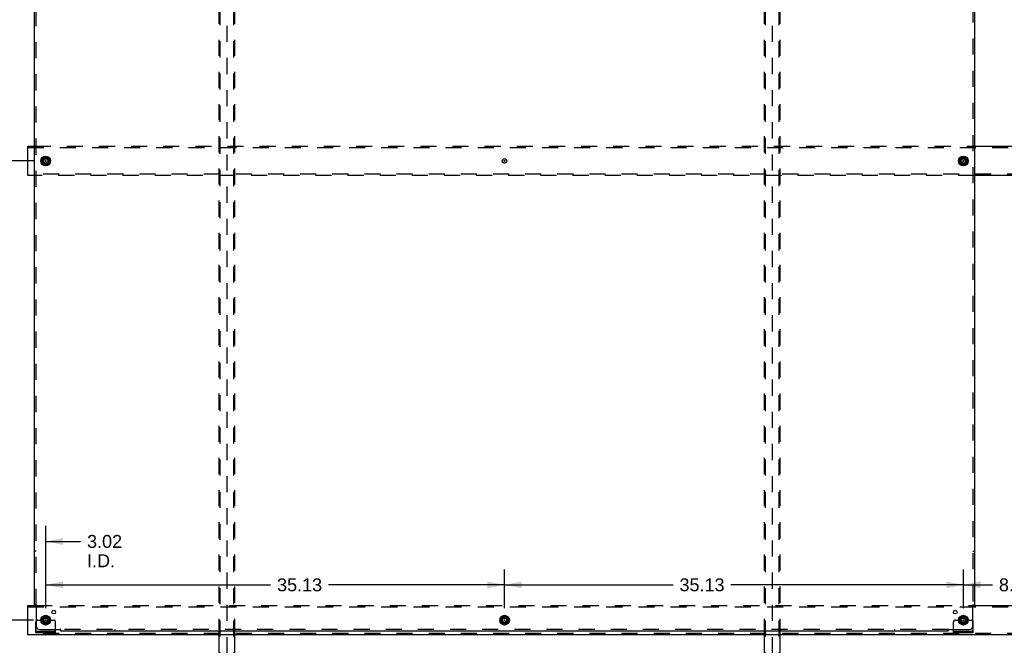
# Model space of a CAD drawing. Header units: inches. Extents: x 0 to 224, y 0 to 145.
# Tile 41 of 45: x 75 to 151, y 49 to 97. Entities that reach past the tile are written whole.
import ezdxf

# ---------------------------------------------------------------- set-up
doc = ezdxf.new("R2010")
doc.units = ezdxf.units.IN
doc.header["$LTSCALE"] = 12.302632
doc.header["$MEASUREMENT"] = 0
doc.linetypes.add('DOT', pattern=[0.2, 0.1, -0.1])
doc.linetypes.add('HIDDEN', pattern=[0.2, 0.1, -0.1])
doc.layers.get('0').update_dxf_attribs({"linetype": 'CONTINUOUS'})
for name, color, linetype in [('DEFAULT_2', 8, 'HIDDEN'), ('DIMENSIONS', 7, 'CONTINUOUS'), ('SUBPANELS', 7, 'CONTINUOUS')]:
    doc.layers.add(name, color=color, linetype=linetype)
doc.styles.get("Standard").update_dxf_attribs({"font": 'arial.ttf'})
doc.dimstyles.new('DIMSTYLE_1', dxfattribs={"dimtxt": 0.986842, "dimasz": 1.315789, "dimexe": 0.09, "dimexo": 0.07, "dimgap": 0.0375, "dimtad": 0, "dimtih": 1, "dimtoh": 1, "dimzin": 4, "dimdsep": 46, "dimtxsty": 'Standard', "dimblk": '_FILLED', "dimblk1": '_FILLED', "dimblk2": '_FILLED', "dimcen": 0.09, "dimadec": 3, "dimazin": 1, "dimtfac": 1, "dimtdec": 3, "dimtofl": 0, "dimtmove": 0, "dimatfit": 3, "dimldrblk": '_FILLED', "dimfxl": 0, "dimtolj": 1, "dimtzin": 4, "dimarcsym": 0})

# ---------------------------------------------------------------- blocks, each defined once
blk = doc.blocks.new('_FILLED')
at = {"color": 0, "linetype": 'ByBlock'}
blk.add_solid([(0, 0), (-1, 0.2), (-1, -0.2)], dxfattribs=at)
blk = doc.blocks.new('*D2')
at = {"layer": 'DIMENSIONS', "color": 2, "linetype": 'Continuous'}
for p, q in [((112.287, 51.882), (112.287, 54.849)), ((147.412, 51.882), (147.412, 54.849)), ((112.287, 53.664), (125.186, 53.664)), ((147.412, 53.664), (129.621, 53.664))]:
    blk.add_line(p, q, dxfattribs=at)
at = {"layer": 'DIMENSIONS', "color": 2, "linetype": 'Continuous', "xscale": 1.3157894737, "yscale": 1.3157894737, "zscale": 1.3157894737, "rotation": 180}
blk.add_blockref('_FILLED', (112.287, 53.664), dxfattribs=at)
at = {"layer": 'DIMENSIONS', "color": 2, "linetype": 'Continuous', "xscale": 1.3157894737, "yscale": 1.3157894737, "zscale": 1.3157894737}
blk.add_blockref('_FILLED', (147.412, 53.664), dxfattribs=at)
at = {"layer": 'DIMENSIONS', "color": 2, "linetype": 'Continuous', "insert": (127.404, 54.158), "char_height": 0.9868, "width": 3.44844, "attachment_point": 2, "line_spacing_factor": 0.9}
blk.add_mtext('35.13', dxfattribs=at)
blk = doc.blocks.new('*D3')
at = {"layer": 'DIMENSIONS', "color": 2, "linetype": 'Continuous'}
for p, q in [((77.162, 51.882), (77.162, 54.849)), ((112.287, 51.882), (112.287, 54.849)), ((77.162, 53.664), (94.382, 53.664)), ((112.287, 53.664), (98.817, 53.664))]:
    blk.add_line(p, q, dxfattribs=at)
at = {"layer": 'DIMENSIONS', "color": 2, "linetype": 'Continuous', "xscale": 1.3157894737, "yscale": 1.3157894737, "zscale": 1.3157894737, "rotation": 180}
blk.add_blockref('_FILLED', (77.162, 53.664), dxfattribs=at)
at = {"layer": 'DIMENSIONS', "color": 2, "linetype": 'Continuous', "xscale": 1.3157894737, "yscale": 1.3157894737, "zscale": 1.3157894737}
blk.add_blockref('_FILLED', (112.287, 53.664), dxfattribs=at)
at = {"layer": 'DIMENSIONS', "color": 2, "linetype": 'Continuous', "insert": (96.599, 54.158), "char_height": 0.9868, "width": 3.44844, "attachment_point": 2, "line_spacing_factor": 0.9}
blk.add_mtext('35.13', dxfattribs=at)
blk = doc.blocks.new('*D4')
at = {"layer": 'DIMENSIONS', "color": 2, "linetype": 'Continuous'}
for p, q in [((76.241, 86.086), (69.783, 86.086)), ((70.967, 86.086), (70.967, 69.51)), ((70.967, 50.961), (70.967, 67.536)), ((76.241, 50.961), (69.783, 50.961))]:
    blk.add_line(p, q, dxfattribs=at)
at = {"layer": 'DIMENSIONS', "color": 2, "linetype": 'Continuous', "xscale": 1.3157894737, "yscale": 1.3157894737, "zscale": 1.3157894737}
for p, rotation in [((70.967, 86.086), 90), ((70.967, 50.961), 270)]:
    blk.add_blockref('_FILLED', p, dxfattribs=dict(at, rotation=rotation))
at = {"layer": 'DIMENSIONS', "color": 2, "linetype": 'Continuous', "insert": (70.967, 69.017), "char_height": 0.9868, "width": 3.44844, "attachment_point": 2, "line_spacing_factor": 0.9}
blk.add_mtext('35.13', dxfattribs=at)
blk = doc.blocks.new('*D5')
at = {"layer": 'DIMENSIONS', "color": 2, "linetype": 'Continuous'}
for p, q in [((76.241, 121.211), (69.783, 121.211)), ((70.967, 121.211), (70.967, 104.635)), ((70.967, 86.086), (70.967, 102.661)), ((76.241, 86.086), (69.783, 86.086))]:
    blk.add_line(p, q, dxfattribs=at)
at = {"layer": 'DIMENSIONS', "color": 2, "linetype": 'Continuous', "xscale": 1.3157894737, "yscale": 1.3157894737, "zscale": 1.3157894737}
for p, rotation in [((70.967, 121.211), 90), ((70.967, 86.086), 270)]:
    blk.add_blockref('_FILLED', p, dxfattribs=dict(at, rotation=rotation))
at = {"layer": 'DIMENSIONS', "color": 2, "linetype": 'Continuous', "insert": (70.967, 104.142), "char_height": 0.9868, "width": 3.44844, "attachment_point": 2, "line_spacing_factor": 0.9}
blk.add_mtext('35.13', dxfattribs=at)
blk = doc.blocks.new('*D9')
at = {"layer": 'DIMENSIONS', "color": 2, "linetype": 'Continuous'}
for p, q in [((76.241, 50.961), (69.783, 50.961)), ((70.967, 50.961), (70.967, 48.318)), ((70.967, 42.19), (70.967, 44.864)), ((73.168, 42.19), (69.783, 42.19))]:
    blk.add_line(p, q, dxfattribs=at)
at = {"layer": 'DIMENSIONS', "color": 2, "linetype": 'Continuous', "xscale": 1.3157894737, "yscale": 1.3157894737, "zscale": 1.3157894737}
for p, rotation in [((70.967, 50.961), 90), ((70.967, 42.19), 270)]:
    blk.add_blockref('_FILLED', p, dxfattribs=dict(at, rotation=rotation))
at = {"layer": 'DIMENSIONS', "color": 2, "linetype": 'Continuous', "insert": (70.967, 47.825), "char_height": 0.9868, "width": 2.68172, "attachment_point": 2, "line_spacing_factor": 0.9}
blk.add_mtext('8.77\\PI.D.', dxfattribs=at)
blk = doc.blocks.new('*D10')
at = {"layer": 'DIMENSIONS', "color": 2, "linetype": 'Continuous'}
for p, q in [((147.412, 51.882), (147.412, 54.849)), ((155.537, 51.882), (155.537, 54.849)), ((147.412, 53.664), (149.64, 53.664)), ((155.537, 53.664), (153.308, 53.664))]:
    blk.add_line(p, q, dxfattribs=at)
at = {"layer": 'DIMENSIONS', "color": 2, "linetype": 'Continuous', "xscale": 1.3157894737, "yscale": 1.3157894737, "zscale": 1.3157894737, "rotation": 180}
blk.add_blockref('_FILLED', (147.412, 53.664), dxfattribs=at)
at = {"layer": 'DIMENSIONS', "color": 2, "linetype": 'Continuous', "xscale": 1.3157894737, "yscale": 1.3157894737, "zscale": 1.3157894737}
blk.add_blockref('_FILLED', (155.537, 53.664), dxfattribs=at)
at = {"layer": 'DIMENSIONS', "color": 2, "linetype": 'Continuous', "insert": (151.474, 54.158), "char_height": 0.9868, "width": 2.68172, "attachment_point": 2, "line_spacing_factor": 0.9}
blk.add_mtext('8.13', dxfattribs=at)
blk = doc.blocks.new('*D15')
at = {"layer": 'DIMENSIONS', "color": 2, "linetype": 'Continuous'}
for p, q in [((77.162, 51.882), (77.162, 58.17)), ((74.141, 56.986), (71.509, 56.986)), ((77.162, 56.986), (79.836, 56.986))]:
    blk.add_line(p, q, dxfattribs=at)
at = {"layer": 'DIMENSIONS', "color": 2, "linetype": 'Continuous', "xscale": 1.3157894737, "yscale": 1.3157894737, "zscale": 1.3157894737}
blk.add_blockref('_FILLED', (74.141, 56.986), dxfattribs=at)
at = {"layer": 'DIMENSIONS', "color": 2, "linetype": 'Continuous', "xscale": 1.3157894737, "yscale": 1.3157894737, "zscale": 1.3157894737, "rotation": 180}
blk.add_blockref('_FILLED', (77.162, 56.986), dxfattribs=at)
at = {"layer": 'DIMENSIONS', "color": 2, "linetype": 'Continuous', "insert": (80.329, 57.479), "char_height": 0.9868, "width": 2.68172, "attachment_point": 1, "line_spacing_factor": 0.9}
blk.add_mtext('3.02\\PI.D.', dxfattribs=at)

msp = doc.modelspace()

# ---------------------------------------------------------------- linework, layer by layer
at = {"color": 7, "linetype": 'Continuous'}
for p, q in [((75.787, 84.961), (75.787, 87.211)), ((75.787, 87.211), (76.318, 87.211)), ((148.255, 87.211), (154.693, 87.211)), ((76.884, 86.24), (76.884, 85.931)), ((76.889, 86.249), (77.157, 86.403)), ((77.167, 86.403), (77.434, 86.249)), ((77.439, 86.24), (77.439, 85.931)), ((147.134, 86.24), (147.134, 85.931)), ((147.139, 86.249), (147.407, 86.403)), ((147.417, 86.403), (147.684, 86.249)), ((147.689, 86.24), (147.689, 85.931)), ((77.157, 85.768), (76.889, 85.923)), ((77.434, 85.923), (77.167, 85.768)), ((147.407, 85.768), (147.139, 85.923)), ((147.684, 85.923), (147.417, 85.768)), ((76.318, 84.961), (75.787, 84.961)), ((154.693, 84.961), (148.255, 84.961)), ((75.787, 49.836), (75.787, 52.086)), ((75.787, 52.086), (76.438, 52.086)), ((148.135, 52.086), (154.813, 52.086)), ((76.889, 51.124), (77.157, 51.278)), ((77.167, 51.278), (77.434, 51.124)), ((112.014, 51.124), (112.282, 51.278)), ((112.292, 51.278), (112.559, 51.124)), ((147.139, 51.124), (147.407, 51.278)), ((147.417, 51.278), (147.684, 51.124)), ((76.884, 51.115), (76.884, 50.806)), ((77.157, 50.643), (76.889, 50.798)), ((77.434, 50.798), (77.167, 50.643)), ((77.439, 51.115), (77.439, 50.806)), ((112.009, 51.115), (112.009, 50.806)), ((112.282, 50.643), (112.014, 50.798)), ((112.559, 50.798), (112.292, 50.643)), ((112.564, 51.115), (112.564, 50.806)), ((147.134, 51.115), (147.134, 50.806)), ((147.407, 50.643), (147.139, 50.798)), ((147.684, 50.798), (147.417, 50.643)), ((147.689, 51.115), (147.689, 50.806)), ((188.912, 49.836), (75.787, 49.836)), ((76.412, 50.013), (76.412, 50.117)), ((76.412, 50.013), (77.912, 50.013)), ((77.912, 50.013), (77.912, 50.117)), ((146.662, 50.013), (146.662, 50.117)), ((146.662, 50.013), (148.162, 50.013)), ((148.162, 50.013), (148.162, 50.117))]:
    msp.add_line(p, q, dxfattribs=at)
at = {"color": 3, "linetype": 'Continuous'}
for p, q in [((76.412, 50.117), (76.412, 50.836)), ((148.162, 50.117), (148.162, 50.836)), ((76.412, 50.117), (77.912, 50.117)), ((77.912, 50.117), (77.912, 50.242)), ((90.433, 42.336), (90.433, 49.836)), ((91.64, 42.336), (91.64, 49.836)), ((132.183, 42.336), (132.183, 49.836)), ((133.39, 42.336), (133.39, 49.836)), ((146.662, 50.117), (146.662, 50.242)), ((146.662, 50.117), (148.162, 50.117))]:
    msp.add_line(p, q, dxfattribs=at)
at = {"color": 7, "linetype": 'Continuous'}
for centre, radius in [((77.162, 86.086), 0.372), ((77.162, 86.086), 0.356), ((77.162, 86.086), 0.204), ((77.162, 86.086), 0.188), ((147.412, 86.086), 0.372), ((147.412, 86.086), 0.356), ((147.412, 86.086), 0.204), ((147.412, 86.086), 0.188), ((77.162, 50.961), 0.372), ((77.162, 50.961), 0.356), ((112.287, 50.961), 0.372), ((112.287, 50.961), 0.356), ((147.412, 50.961), 0.372), ((147.412, 50.961), 0.356), ((77.162, 50.961), 0.204), ((77.162, 50.961), 0.188), ((112.287, 50.961), 0.204), ((112.287, 50.961), 0.188), ((147.412, 50.961), 0.204), ((147.412, 50.961), 0.188)]:
    msp.add_circle(centre, radius, dxfattribs=at)
for centre, start, end in [((76.894, 86.24), 120, 180), ((76.894, 85.931), 180.01128, 239.98796), ((77.162, 86.395), 60, 120), ((77.429, 86.24), 0, 60), ((77.429, 85.931), 300.01085, 360), ((147.144, 86.24), 120, 179.98765), ((147.144, 85.931), 180.01128, 239.98796), ((147.412, 86.395), 60, 120), ((147.679, 86.24), 0, 60), ((147.679, 85.931), 300, 360), ((77.162, 85.777), 240.01171, 299.98732), ((147.412, 85.777), 240.01171, 299.98732), ((77.162, 51.27), 60, 120), ((112.287, 51.27), 60, 120), ((147.412, 51.27), 60, 120), ((76.894, 51.115), 120, 180), ((76.894, 50.806), 180.01128, 239.98796), ((77.162, 50.652), 240.01171, 299.98732), ((77.429, 51.115), 0.01128, 60), ((77.429, 50.806), 300.01085, 360), ((112.019, 51.115), 120, 180), ((112.019, 50.806), 180.01128, 239.98796), ((112.287, 50.652), 240.01171, 299.98732), ((112.554, 51.115), 0.01128, 60), ((112.554, 50.806), 300.01085, 359.98765), ((147.144, 51.115), 120, 180), ((147.144, 50.806), 180.01128, 239.98796), ((147.412, 50.652), 240.01171, 299.98732), ((147.679, 51.115), 0.01128, 59.98796), ((147.679, 50.806), 300.01085, 359.98765)]:
    msp.add_arc(centre, 0.01, start, end, dxfattribs=at)
at = {"color": 3, "linetype": 'Continuous'}
for centre, start, end in [((76.537, 50.836), 138.70205, 180), ((148.037, 50.836), 0, 41.29795)]:
    msp.add_arc(centre, 0.125, start, end, dxfattribs=at)
at = {"layer": 'DEFAULT_2', "color": 8, "linetype": 'HIDDEN'}
for p, q in [((91.037, 125.951), (91.037, 42.221)), ((132.787, 125.951), (132.787, 42.221)), ((90.506, 42.336), (90.506, 125.836)), ((91.567, 42.336), (91.567, 125.836)), ((132.256, 42.336), (132.256, 125.836)), ((133.317, 42.336), (133.317, 125.836)), ((90.433, 49.836), (90.433, 122.336)), ((91.64, 49.836), (91.64, 122.336)), ((132.183, 49.836), (132.183, 122.336)), ((133.39, 49.836), (133.39, 122.336)), ((75.787, 87.107), (188.912, 87.107)), ((76.318, 87.211), (148.255, 87.211)), ((188.912, 85.065), (75.787, 85.065)), ((148.255, 84.961), (76.318, 84.961)), ((76.438, 52.086), (148.135, 52.086)), ((75.787, 51.982), (188.912, 51.982)), ((76.537, 50.961), (76.626, 50.961)), ((76.626, 50.961), (76.687, 50.961)), ((76.687, 50.961), (76.987, 50.961)), ((77.337, 50.961), (77.787, 50.961)), ((77.912, 50.242), (77.912, 50.836)), ((146.662, 50.242), (146.662, 50.836)), ((146.787, 50.961), (146.876, 50.961)), ((146.876, 50.961), (146.937, 50.961)), ((146.937, 50.961), (147.237, 50.961)), ((147.587, 50.961), (148.037, 50.961)), ((188.912, 49.94), (75.787, 49.94)), ((76.659, 50.013), (76.659, 50.117)), ((76.915, 50.013), (76.915, 50.117)), ((77.409, 50.013), (77.409, 50.117)), ((77.665, 50.013), (77.665, 50.117)), ((146.909, 50.013), (146.909, 50.117)), ((147.165, 50.013), (147.165, 50.117)), ((147.659, 50.013), (147.659, 50.117)), ((147.915, 50.013), (147.915, 50.117))]:
    msp.add_line(p, q, dxfattribs=at)
for centre, radius in [((77.162, 86.086), 0.312), ((77.162, 86.086), 0.165), ((77.162, 86.086), 0.0312), ((112.287, 86.086), 0.0312), ((147.412, 86.086), 0.312), ((147.412, 86.086), 0.165), ((147.412, 86.086), 0.0312), ((77.162, 50.961), 0.312), ((112.287, 50.961), 0.312), ((147.412, 50.961), 0.312), ((77.162, 50.961), 0.165), ((77.162, 50.961), 0.0312), ((112.287, 50.961), 0.165), ((112.287, 50.961), 0.0312), ((147.412, 50.961), 0.165), ((147.412, 50.961), 0.0312)]:
    msp.add_circle(centre, radius, dxfattribs=at)
at = {"layer": 'DEFAULT_2', "color": 8, "linetype": 'DOT'}
for centre in [(77.162, 86.086), (112.287, 86.086), (147.412, 86.086), (77.162, 50.961), (112.287, 50.961), (147.412, 50.961)]:
    msp.add_circle(centre, 0.17, dxfattribs=at)
at = {"layer": 'DEFAULT_2', "color": 8, "linetype": 'HIDDEN'}
for centre, radius, start, end in [((76.537, 50.836), 0.125, 90, 138.70205), ((77.162, 50.961), 0.175, 180, 360), ((77.787, 50.836), 0.125, 0, 90), ((146.787, 50.836), 0.125, 90, 180), ((147.412, 50.961), 0.175, 180, 360), ((148.037, 50.836), 0.125, 41.29795, 90)]:
    msp.add_arc(centre, radius, start, end, dxfattribs=at)
at = {"layer": 'SUBPANELS', "color": 3, "linetype": 'Continuous'}
for p, q in [((76.318, 52.117), (76.318, 120.055)), ((148.255, 120.055), (148.255, 52.117)), ((76.318, 52.117), (76.404, 52.117)), ((76.424, 52.1), (76.431, 52.093)), ((76.443, 52.082), (76.443, 50.492)), ((148.13, 50.492), (148.13, 52.082)), ((148.255, 52.117), (148.169, 52.117)), ((76.693, 50.242), (78.282, 50.242)), ((78.318, 50.117), (78.318, 50.204)), ((146.255, 50.117), (78.318, 50.117)), ((146.255, 50.117), (146.255, 50.204)), ((146.272, 50.223), (146.28, 50.23)), ((146.291, 50.242), (147.88, 50.242))]:
    msp.add_line(p, q, dxfattribs=at)
at = {"layer": 'SUBPANELS', "color": 8, "linetype": 'HIDDEN'}
for p, q in [((76.443, 52.117), (76.443, 120.055)), ((148.13, 120.055), (148.13, 52.117)), ((76.443, 56.242), (76.318, 56.242)), ((148.13, 56.242), (148.255, 56.242)), ((76.404, 52.117), (76.484, 52.117)), ((148.089, 52.117), (148.169, 52.117)), ((78.318, 50.204), (78.318, 50.283)), ((146.255, 50.242), (78.318, 50.242)), ((82.443, 50.242), (82.443, 50.117)), ((142.13, 50.242), (142.13, 50.117)), ((146.255, 50.204), (146.255, 50.283))]:
    msp.add_line(p, q, dxfattribs=at)
at = {"layer": 'SUBPANELS', "color": 3, "linetype": 'Continuous'}
for points in [[(76.404, 52.117), (76.407, 52.115), (76.409, 52.114), (76.411, 52.112), (76.413, 52.11), (76.415, 52.108), (76.417, 52.107), (76.419, 52.105), (76.421, 52.103), (76.422, 52.102), (76.424, 52.1)], [(76.431, 52.093), (76.433, 52.091), (76.435, 52.089), (76.437, 52.087), (76.439, 52.085), (76.441, 52.083), (76.443, 52.082)], [(148.144, 52.095), (148.142, 52.093), (148.14, 52.091), (148.138, 52.089), (148.136, 52.087), (148.134, 52.085), (148.132, 52.083), (148.13, 52.082)], [(148.169, 52.117), (148.166, 52.115), (148.164, 52.114), (148.162, 52.112), (148.16, 52.11), (148.158, 52.108), (148.156, 52.107), (148.154, 52.105), (148.152, 52.103), (148.151, 52.102), (148.149, 52.1), (148.144, 52.095)], [(78.296, 50.229), (78.294, 50.23), (78.292, 50.233), (78.29, 50.235), (78.288, 50.237), (78.286, 50.239), (78.284, 50.24), (78.282, 50.242)], [(78.318, 50.204), (78.316, 50.206), (78.314, 50.208), (78.313, 50.211), (78.311, 50.213), (78.309, 50.215), (78.307, 50.217), (78.306, 50.218), (78.304, 50.22), (78.302, 50.222), (78.301, 50.223), (78.296, 50.229)], [(146.255, 50.204), (146.257, 50.206), (146.259, 50.208), (146.261, 50.211), (146.262, 50.213), (146.264, 50.215), (146.266, 50.217), (146.267, 50.218), (146.269, 50.22), (146.271, 50.222), (146.272, 50.223)], [(146.28, 50.23), (146.282, 50.233), (146.284, 50.235), (146.286, 50.237), (146.287, 50.239), (146.289, 50.24), (146.291, 50.242)]]:
    msp.add_lwpolyline(points, dxfattribs=at)
at = {"layer": 'SUBPANELS', "color": 8, "linetype": 'HIDDEN'}
for points in [[(76.457, 52.091), (76.454, 52.09), (76.451, 52.088), (76.449, 52.087), (76.447, 52.085), (76.445, 52.083), (76.443, 52.082)], [(76.484, 52.117), (76.483, 52.115), (76.482, 52.113), (76.481, 52.111), (76.48, 52.11), (76.479, 52.108), (76.477, 52.106), (76.476, 52.105), (76.474, 52.103), (76.472, 52.102), (76.47, 52.1), (76.468, 52.099), (76.466, 52.097), (76.464, 52.096), (76.462, 52.094), (76.457, 52.091)], [(148.089, 52.117), (148.09, 52.115), (148.091, 52.113), (148.092, 52.111), (148.093, 52.11), (148.094, 52.108), (148.096, 52.106), (148.097, 52.105), (148.099, 52.103), (148.101, 52.102), (148.103, 52.1), (148.105, 52.099), (148.107, 52.097), (148.109, 52.096), (148.112, 52.094)], [(148.112, 52.094), (148.117, 52.091), (148.119, 52.09), (148.122, 52.088), (148.124, 52.087), (148.126, 52.085), (148.128, 52.083), (148.13, 52.082)], [(78.295, 50.261), (78.292, 50.256), (78.29, 50.253), (78.289, 50.251), (78.287, 50.248), (78.286, 50.246), (78.284, 50.244), (78.282, 50.242)], [(78.318, 50.283), (78.316, 50.282), (78.314, 50.281), (78.312, 50.28), (78.31, 50.279), (78.309, 50.278), (78.307, 50.277), (78.305, 50.275), (78.304, 50.273), (78.302, 50.272), (78.301, 50.27), (78.299, 50.268), (78.298, 50.265), (78.296, 50.263), (78.295, 50.261)], [(146.255, 50.283), (146.257, 50.282), (146.259, 50.281), (146.261, 50.28), (146.263, 50.279), (146.264, 50.278), (146.266, 50.277), (146.268, 50.275), (146.269, 50.273), (146.271, 50.272), (146.272, 50.27), (146.274, 50.268), (146.275, 50.265), (146.277, 50.263), (146.278, 50.261), (146.281, 50.256)], [(146.281, 50.256), (146.283, 50.253), (146.284, 50.251), (146.286, 50.248), (146.288, 50.246), (146.289, 50.244), (146.291, 50.242)]]:
    msp.add_lwpolyline(points, dxfattribs=at)
for centre in [(77.162, 86.086), (147.412, 86.086), (77.162, 50.961), (112.287, 50.961), (147.412, 50.961)]:
    msp.add_circle(centre, 0.25, dxfattribs=at)
at = {"layer": 'SUBPANELS', "color": 3, "linetype": 'Continuous'}
for centre in [(77.78, 51.58), (146.793, 51.58)]:
    msp.add_circle(centre, 0.141, dxfattribs=at)
for centre, start, end in [((76.693, 50.492), 180, 270), ((147.88, 50.492), 270, 360)]:
    msp.add_arc(centre, 0.25, start, end, dxfattribs=at)

# ---------------------------------------------------------------- dimensions: what is measured, and where the dimension line sits
at = {"layer": 'DIMENSIONS', "color": 2, "linetype": 'Continuous'}
for base, p1, p2, angle, picture, middle in [((70.967309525, 121.210830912), (76.310527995, 86.085830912), (76.310527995, 121.210830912), 90, '*D5', (70.965215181, 103.642829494)), ((70.967309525, 86.085830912), (76.310527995, 50.960830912), (76.310527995, 86.085830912), 90, '*D4', (70.965215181, 68.517827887)), ((77.161580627, 53.664364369), (112.286580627, 51.811883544), (77.161580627, 51.811883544), 180, '*D3', (96.597382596, 53.658862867)), ((147.411580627, 53.664364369), (155.536580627, 51.811883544), (147.411580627, 51.811883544), 180, '*D10', (151.469127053, 53.658862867))]:
    dim = msp.add_linear_dim(base=base, p1=p1, p2=p2, angle=angle, dimstyle='DIMSTYLE_1', dxfattribs=at)
    dim.commit()
    dim.dimension.update_dxf_attribs({"geometry": picture, "text_midpoint": middle, "dimtype": 160})
dim = msp.add_linear_dim(base=(77.162, 56.986), p1=(74.141, 42.19), p2=(77.162, 51.812), text='<>\\PI.D.', dimstyle='DIMSTYLE_1', dxfattribs=at)
dim.commit()
dim.dimension.update_dxf_attribs({"geometry": '*D15', "text_midpoint": (81.67, 56.246), "dimtype": 160})
dim = msp.add_linear_dim(base=(147.411580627, 53.664364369), p1=(112.286580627, 51.811883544), p2=(147.411580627, 51.811883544), dimstyle='DIMSTYLE_1', dxfattribs=at)
dim.commit()
dim.dimension.update_dxf_attribs({"geometry": '*D2', "text_midpoint": (127.401421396, 53.658862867), "dimtype": 160})
dim = msp.add_linear_dim(base=(70.967, 50.961), p1=(73.238, 42.19), p2=(76.311, 50.961), angle=90, text='<>\\PI.D.', dimstyle='DIMSTYLE_1', dxfattribs=at)
dim.commit()
dim.dimension.update_dxf_attribs({"geometry": '*D9', "text_midpoint": (70.967, 46.591), "dimtype": 160})

doc.saveas('drawing.dxf')
